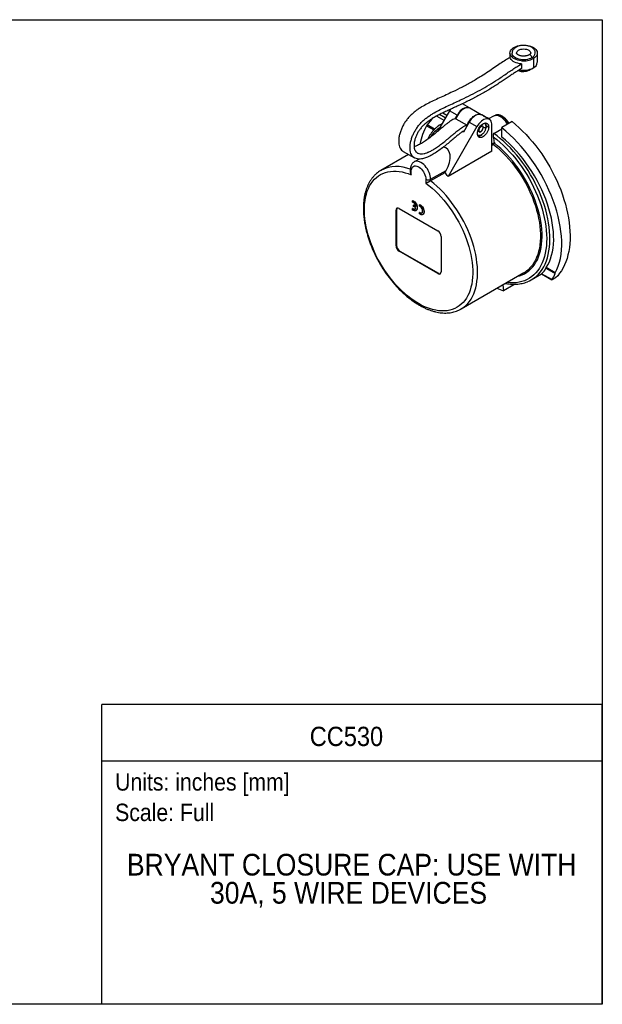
# Model space of a CAD drawing. Header units: inches. Extents: x 0 to 22, y 0 to 17.
# Tile 2 of 2: x 11.9 to 22, y 0 to 17. Entities that reach past the tile are written whole.
import ezdxf
from ezdxf.enums import TextEntityAlignment as Align

# ---------------------------------------------------------------- set-up
doc = ezdxf.new("R2010")
doc.units = ezdxf.units.IN
doc.header["$LTSCALE"] = 2
doc.header["$MEASUREMENT"] = 0
doc.linetypes.add('SLD-Solid', pattern=[0])
doc.layers.add('SLD-DEFPOINTS', color=7, linetype='Continuous')
doc.layers.add('TEXT', color=140, linetype='SLD-Solid', lineweight=25)
doc.styles.add('SLDTEXTSTYLE0', font='GOTHIC.TTF', dxfattribs={"width": 0.913})

# ---------------------------------------------------------------- blocks, each defined once
blk = doc.blocks.new('Block2')
at = {"color": 7, "linetype": 'SLD-Solid', "lineweight": 18}
for p, q in [((22, 17), (0, 17)), ((22, 0), (22, 17)), ((22, 0), (0, 0))]:
    blk.add_line(p, q, dxfattribs=at)
blk = doc.blocks.new('SW_NOTE_0')
at = {"layer": 'TEXT', "color": 0, "insert": (0, 0.383), "char_height": 0.3, "attachment_point": 1, "style": 'SLDTEXTSTYLE0'}
blk.add_mtext('Scale: Full', dxfattribs=at)
blk = doc.blocks.new('SW_NOTE_0_1')
at = {"layer": 'TEXT', "color": 0, "insert": (0, 0.383), "char_height": 0.3, "attachment_point": 1, "style": 'SLDTEXTSTYLE0'}
blk.add_mtext('Units: inches [mm]', dxfattribs=at)
blk = doc.blocks.new('Block1')
at = {"layer": 'TEXT'}
for p, q in [((22, 5.178), (13.358, 5.178)), ((13.358, 0), (13.358, 5.178)), ((22, 0), (22, 5.178)), ((13.358, 4.204), (22, 4.204)), ((22, 0), (13.358, 0))]:
    blk.add_line(p, q, dxfattribs=at)
for name, p in [('SW_NOTE_0_1', (13.59, 3.607)), ('SW_NOTE_0', (13.59, 3.081))]:
    blk.add_blockref(name, p, dxfattribs=at)
at = {"layer": 'TEXT', "color": 140, "style": 'SLDTEXTSTYLE0', "width": 0.913}
for tag, height, p in [('AUTOATTR0', 0.333, (16.95, 4.359)), ('AUTOATTR1_0', 0.375, (13.794, 2.111)), ('AUTOATTR1_1', 0.375, (15.228, 1.626))]:
    blk.add_attdef(tag, text='', height=height, dxfattribs=at).set_placement(p, align=Align.BOTTOM_LEFT)

msp = doc.modelspace()

# ---------------------------------------------------------------- linework, layer by layer
at = {"color": 7, "linetype": 'SLD-Solid'}
for p, q in [((0, 17), (22, 17)), ((22, 17), (22, 0)), ((22, 0), (0, 0))]:
    msp.add_line(p, q, dxfattribs=at)
for p, q in [((20.406, 16.424), (20.406, 16.346)), ((20.81, 16.328), (20.81, 16.167)), ((20.879, 16.264), (20.879, 16.424)), ((20.604, 16.236), (20.604, 16.155)), ((20.74, 16.139), (20.74, 16.127)), ((19.709, 15.476), (19.584, 15.548)), ((19.911, 15.359), (19.716, 15.472)), ((19.142, 15.337), (19.267, 15.265)), ((19.361, 15.427), (19.154, 15.068)), ((19.29, 15.305), (19.19, 15.363)), ((19.246, 15.39), (19.316, 15.35)), ((19.377, 15.453), (19.361, 15.427)), ((19.493, 15.351), (19.361, 15.427)), ((19.493, 15.351), (19.456, 15.287)), ((20.05, 15.279), (19.918, 15.355)), ((20.123, 15.337), (20.037, 15.287)), ((20.146, 15.345), (20.148, 15.347)), ((18.967, 15.17), (19.094, 15.097)), ((19.105, 15.108), (18.976, 15.183)), ((19.232, 15.205), (19.221, 15.199)), ((19.834, 15.154), (19.337, 14.294)), ((19.474, 15.291), (19.668, 15.179)), ((19.702, 15.23), (19.603, 15.06)), ((19.702, 15.23), (19.834, 15.154)), ((19.998, 15.172), (20.039, 15.147)), ((20.095, 14.731), (20.095, 15.18)), ((20.443, 15.24), (20.263, 15.136)), ((20.267, 14.974), (20.263, 15.136)), ((19.603, 15.06), (19.591, 15.067)), ((19.869, 15.085), (19.902, 15.066)), ((20.128, 15.038), (20.263, 15.116)), ((20.095, 14.855), (20.137, 14.879)), ((20.123, 14.845), (20.095, 14.829)), ((20.137, 14.879), (20.137, 14.869)), ((18.654, 14.673), (18.179, 14.399)), ((18.565, 14.725), (18.759, 14.613)), ((20.095, 14.731), (19.337, 14.294)), ((18.836, 14.593), (18.752, 14.545)), ((18.686, 14.413), (18.686, 14.375)), ((18.703, 14.321), (18.703, 14.389)), ((19.037, 14.244), (19.305, 14.399)), ((19.282, 14.359), (19.037, 14.218)), ((19.282, 14.359), (19.305, 14.399)), ((18.954, 14.244), (18.954, 14.177)), ((19.037, 14.218), (19.037, 14.244)), ((18.731, 13.877), (18.725, 13.874)), ((18.725, 13.85), (18.725, 13.874)), ((18.745, 13.801), (18.739, 13.798)), ((18.739, 13.774), (18.739, 13.798)), ((18.739, 13.798), (18.78, 13.775)), ((18.78, 13.751), (18.739, 13.774)), ((18.745, 13.801), (18.778, 13.782)), ((18.849, 13.809), (18.844, 13.806)), ((18.844, 13.781), (18.844, 13.806)), ((18.439, 13.709), (18.447, 13.714)), ((18.439, 13.098), (18.439, 13.709)), ((18.447, 13.714), (18.447, 13.103)), ((18.494, 13.741), (19.163, 13.355)), ((18.731, 13.742), (18.725, 13.738)), ((18.725, 13.714), (18.725, 13.738)), ((18.782, 13.705), (18.787, 13.708)), ((18.849, 13.673), (18.844, 13.67)), ((18.844, 13.646), (18.844, 13.67)), ((18.9, 13.637), (18.906, 13.64)), ((18.439, 13.098), (18.447, 13.103)), ((19.218, 13.259), (19.218, 12.648)), ((18.494, 13.002), (18.503, 13.006)), ((19.163, 12.616), (18.494, 13.002)), ((18.503, 13.006), (19.171, 12.621)), ((19.163, 12.616), (19.171, 12.621)), ((19.561, 12.006), (20.647, 12.633)), ((20.774, 12.508), (20.95, 12.61)), ((20.948, 12.611), (21.128, 12.507)), ((21.13, 12.512), (20.952, 12.614)), ((21.026, 12.71), (21.184, 12.619)), ((21.189, 12.629), (21.031, 12.72)), ((20.283, 12.422), (20.294, 12.32)), ((20.474, 12.424), (20.294, 12.32)), ((20.473, 12.432), (20.474, 12.424)), ((21.193, 12.542), (21.142, 12.512)), ((19.559, 12.005), (19.561, 12.006))]:
    msp.add_line(p, q)
at = {"flags": 128}
for points in [[(20.604, 16.29), (20.572, 16.294), (20.541, 16.301), (20.512, 16.311), (20.486, 16.322), (20.463, 16.336), (20.443, 16.351), (20.427, 16.368), (20.416, 16.386), (20.409, 16.405), (20.406, 16.424), (20.408, 16.443), (20.415, 16.462), (20.427, 16.48), (20.442, 16.497), (20.461, 16.512), (20.485, 16.526), (20.511, 16.538), (20.539, 16.547), (20.57, 16.554), (20.602, 16.559), (20.635, 16.561), (20.668, 16.56), (20.701, 16.557), (20.732, 16.551), (20.762, 16.542), (20.789, 16.531), (20.814, 16.518), (20.835, 16.504), (20.852, 16.487), (20.865, 16.47), (20.874, 16.451), (20.878, 16.432), (20.878, 16.413), (20.873, 16.394), (20.863, 16.376), (20.849, 16.359), (20.831, 16.342), (20.81, 16.328)], [(20.52, 16.424), (20.52, 16.424), (20.523, 16.438), (20.53, 16.451), (20.541, 16.464), (20.556, 16.474), (20.575, 16.483), (20.596, 16.49), (20.619, 16.494), (20.642, 16.495), (20.666, 16.494), (20.689, 16.49), (20.71, 16.483), (20.729, 16.474), (20.744, 16.464), (20.755, 16.451), (20.762, 16.438), (20.765, 16.424), (20.765, 16.424)], [(20.604, 16.236), (20.572, 16.24), (20.542, 16.247), (20.513, 16.256), (20.487, 16.268), (20.464, 16.281), (20.445, 16.296), (20.429, 16.313), (20.417, 16.33), (20.409, 16.348)], [(20.784, 16.342), (20.761, 16.331), (20.735, 16.322), (20.707, 16.315), (20.678, 16.31), (20.648, 16.309), (20.617, 16.309), (20.587, 16.313), (20.559, 16.319), (20.532, 16.328), (20.508, 16.338), (20.487, 16.351), (20.469, 16.366), (20.456, 16.381), (20.447, 16.398), (20.442, 16.416), (20.442, 16.425)], [(20.784, 16.342), (20.783, 16.354), (20.778, 16.367), (20.771, 16.378), (20.761, 16.387), (20.752, 16.393), (20.743, 16.394), (20.737, 16.393)], [(20.74, 16.127), (20.756, 16.138), (20.765, 16.147)], [(19.716, 15.472), (19.703, 15.477), (19.685, 15.481), (19.665, 15.481), (19.644, 15.477), (19.622, 15.468), (19.6, 15.456), (19.578, 15.44), (19.556, 15.421), (19.536, 15.398), (19.517, 15.374), (19.5, 15.347), (19.486, 15.32), (19.474, 15.291)], [(19.713, 15.473), (19.698, 15.481), (19.68, 15.485), (19.66, 15.485), (19.638, 15.481), (19.616, 15.473), (19.594, 15.46), (19.571, 15.444), (19.549, 15.425), (19.529, 15.402), (19.51, 15.377), (19.493, 15.351)], [(19.668, 15.179), (19.68, 15.207), (19.695, 15.235), (19.712, 15.261), (19.731, 15.286), (19.751, 15.308), (19.772, 15.327), (19.795, 15.343), (19.817, 15.356), (19.839, 15.364), (19.86, 15.369), (19.88, 15.369), (19.898, 15.365), (19.915, 15.357)], [(19.918, 15.355), (19.907, 15.36), (19.889, 15.365), (19.868, 15.365), (19.847, 15.361), (19.825, 15.352), (19.802, 15.34), (19.78, 15.324), (19.758, 15.304), (19.738, 15.282), (19.719, 15.257), (19.702, 15.23)], [(19.95, 15.337), (19.997, 15.32), (20.056, 15.296)], [(20.363, 15.194), (20.352, 15.213), (20.333, 15.241), (20.311, 15.267), (20.289, 15.289), (20.265, 15.309), (20.241, 15.325), (20.217, 15.337), (20.194, 15.344), (20.171, 15.348), (20.15, 15.346), (20.131, 15.341), (20.123, 15.337)], [(20.148, 15.347), (20.155, 15.35), (20.173, 15.355), (20.194, 15.356), (20.216, 15.353), (20.239, 15.345), (20.262, 15.334), (20.286, 15.318), (20.309, 15.299), (20.331, 15.277), (20.351, 15.252), (20.37, 15.225), (20.382, 15.205)], [(19.232, 15.205), (19.192, 15.18), (19.162, 15.159)], [(20.095, 15.18), (20.094, 15.205), (20.089, 15.227), (20.08, 15.247), (20.069, 15.263), (20.056, 15.275), (20.039, 15.284), (20.021, 15.288), (20.001, 15.288), (19.979, 15.284), (19.957, 15.276), (19.935, 15.263), (19.912, 15.247), (19.89, 15.228), (19.87, 15.205), (19.851, 15.181), (19.834, 15.154)], [(20.039, 15.147), (20.038, 15.126), (20.033, 15.103), (20.025, 15.08), (20.014, 15.057), (20.001, 15.035), (19.985, 15.016), (19.969, 14.998), (19.951, 14.984), (19.933, 14.974), (19.915, 14.968), (19.899, 14.965), (19.883, 14.968), (19.87, 14.974), (19.859, 14.984), (19.851, 14.998), (19.846, 15.015), (19.845, 15.035), (19.846, 15.057), (19.851, 15.079), (19.859, 15.103), (19.87, 15.125), (19.883, 15.147), (19.899, 15.167), (19.915, 15.184), (19.933, 15.198), (19.951, 15.208), (19.969, 15.215), (19.985, 15.217), (20.001, 15.215), (20.014, 15.209), (20.025, 15.198), (20.033, 15.184), (20.038, 15.167), (20.039, 15.147)], [(19.994, 15.151), (19.992, 15.144), (19.985, 15.139), (19.976, 15.135), (19.964, 15.134), (19.953, 15.135), (19.943, 15.139)], [(19.998, 15.172), (19.996, 15.15), (19.994, 15.14)], [(20.443, 15.24), (20.504, 15.189), (20.565, 15.135), (20.624, 15.078), (20.683, 15.018), (20.74, 14.955), (20.796, 14.89), (20.85, 14.823), (20.903, 14.753), (20.954, 14.682), (21.003, 14.608), (21.05, 14.533), (21.094, 14.457), (21.137, 14.379), (21.177, 14.3), (21.215, 14.221), (21.25, 14.14), (21.282, 14.06), (21.312, 13.979), (21.338, 13.898), (21.362, 13.817), (21.383, 13.737), (21.401, 13.657), (21.416, 13.579), (21.428, 13.501), (21.436, 13.424), (21.442, 13.349), (21.444, 13.275), (21.443, 13.203), (21.439, 13.133), (21.432, 13.066), (21.421, 13), (21.408, 12.938), (21.391, 12.877), (21.372, 12.82), (21.349, 12.765), (21.323, 12.714), (21.295, 12.666), (21.264, 12.621), (21.23, 12.58), (21.193, 12.542)], [(20.119, 14.975), (20.177, 14.93), (20.235, 14.882), (20.291, 14.831), (20.347, 14.777), (20.401, 14.72), (20.454, 14.66), (20.506, 14.598), (20.556, 14.534), (20.604, 14.467), (20.65, 14.399), (20.695, 14.329), (20.737, 14.257), (20.776, 14.184), (20.814, 14.111), (20.849, 14.036), (20.881, 13.961), (20.91, 13.885), (20.937, 13.809), (20.961, 13.733), (20.981, 13.658), (20.999, 13.583), (21.014, 13.509), (21.025, 13.436), (21.033, 13.364), (21.038, 13.294), (21.04, 13.225), (21.039, 13.158), (21.034, 13.093), (21.027, 13.03), (21.016, 12.97), (21.002, 12.912), (20.984, 12.857), (20.964, 12.805), (20.941, 12.756), (20.915, 12.711), (20.886, 12.669), (20.854, 12.63), (20.819, 12.595), (20.782, 12.564), (20.743, 12.536), (20.701, 12.513), (20.657, 12.493), (20.611, 12.478), (20.563, 12.466), (20.514, 12.459), (20.462, 12.456), (20.409, 12.457), (20.355, 12.462), (20.352, 12.462)], [(20.831, 12.546), (20.862, 12.572), (20.898, 12.607), (20.931, 12.646), (20.961, 12.688), (20.988, 12.733), (21.012, 12.782), (21.034, 12.834), (21.052, 12.889), (21.067, 12.947), (21.079, 13.007), (21.088, 13.07), (21.093, 13.136), (21.096, 13.203), (21.095, 13.272), (21.091, 13.343), (21.084, 13.416), (21.073, 13.49), (21.06, 13.564), (21.043, 13.64), (21.023, 13.716), (21, 13.793), (20.974, 13.87), (20.946, 13.947), (20.914, 14.024), (20.88, 14.1), (20.843, 14.175), (20.804, 14.25), (20.762, 14.323), (20.718, 14.395), (20.672, 14.465), (20.624, 14.534), (20.574, 14.6), (20.523, 14.664), (20.47, 14.726), (20.415, 14.786), (20.359, 14.842), (20.303, 14.896), (20.245, 14.946), (20.187, 14.994), (20.128, 15.038)], [(20.123, 14.845), (20.178, 14.8), (20.232, 14.753), (20.285, 14.702), (20.337, 14.649), (20.387, 14.593), (20.437, 14.534), (20.485, 14.473), (20.531, 14.41), (20.575, 14.345), (20.617, 14.279), (20.657, 14.211), (20.695, 14.142), (20.73, 14.071), (20.763, 14), (20.793, 13.929), (20.82, 13.857), (20.845, 13.785), (20.867, 13.713), (20.885, 13.641), (20.901, 13.57), (20.914, 13.5), (20.923, 13.431), (20.93, 13.364), (20.933, 13.297), (20.933, 13.233), (20.93, 13.171), (20.923, 13.11), (20.914, 13.052), (20.901, 12.997), (20.885, 12.944), (20.866, 12.894), (20.845, 12.847), (20.82, 12.804), (20.793, 12.764), (20.763, 12.727), (20.746, 12.71)], [(20.544, 12.573), (20.571, 12.58), (20.614, 12.596), (20.656, 12.615), (20.695, 12.639), (20.732, 12.666), (20.767, 12.697), (20.799, 12.732), (20.828, 12.77), (20.855, 12.811), (20.879, 12.856), (20.9, 12.904), (20.918, 12.955), (20.932, 13.009), (20.944, 13.066), (20.953, 13.125), (20.958, 13.186), (20.961, 13.249), (20.96, 13.315), (20.956, 13.382), (20.949, 13.45), (20.939, 13.52), (20.925, 13.59), (20.909, 13.662), (20.889, 13.734), (20.867, 13.806), (20.842, 13.878), (20.814, 13.951), (20.783, 14.023), (20.749, 14.094), (20.714, 14.164), (20.675, 14.234), (20.635, 14.302), (20.592, 14.369), (20.548, 14.434), (20.501, 14.497), (20.453, 14.558), (20.403, 14.617), (20.352, 14.673), (20.3, 14.726), (20.246, 14.777), (20.192, 14.825), (20.137, 14.869)], [(18.703, 14.389), (18.705, 14.412), (18.71, 14.432), (18.718, 14.449), (18.73, 14.462), (18.744, 14.472), (18.76, 14.477), (18.778, 14.478), (18.798, 14.474), (18.818, 14.467), (18.839, 14.455), (18.859, 14.439), (18.879, 14.42), (18.897, 14.398), (18.913, 14.374), (18.927, 14.348), (18.939, 14.322), (18.947, 14.295), (18.952, 14.269), (18.954, 14.244)], [(19.037, 14.244), (19.036, 14.273), (19.031, 14.302), (19.022, 14.333), (19.011, 14.364), (18.996, 14.394), (18.98, 14.423), (18.961, 14.451), (18.94, 14.476), (18.917, 14.499), (18.894, 14.518), (18.87, 14.533), (18.846, 14.545), (18.823, 14.553), (18.801, 14.556), (18.78, 14.555), (18.761, 14.55), (18.752, 14.545)], [(18.954, 14.177), (19.008, 14.135), (19.061, 14.091), (19.113, 14.043), (19.165, 13.992), (19.215, 13.939), (19.264, 13.883), (19.312, 13.824), (19.358, 13.764), (19.402, 13.701), (19.444, 13.636), (19.484, 13.57), (19.522, 13.503), (19.557, 13.435), (19.59, 13.365), (19.621, 13.295), (19.648, 13.225), (19.673, 13.155), (19.695, 13.084), (19.714, 13.014), (19.73, 12.945), (19.743, 12.876), (19.753, 12.808), (19.76, 12.742), (19.763, 12.677), (19.764, 12.613), (19.761, 12.552), (19.755, 12.493), (19.746, 12.436), (19.733, 12.382), (19.718, 12.33), (19.699, 12.281), (19.678, 12.236), (19.654, 12.193), (19.626, 12.154), (19.597, 12.119), (19.564, 12.087), (19.529, 12.058), (19.492, 12.034), (19.452, 12.013), (19.41, 11.997), (19.367, 11.984), (19.321, 11.976), (19.274, 11.972), (19.225, 11.971), (19.175, 11.975), (19.124, 11.983), (19.071, 11.995), (19.018, 12.011), (18.965, 12.031), (18.91, 12.055), (18.856, 12.083), (18.801, 12.115), (18.747, 12.15), (18.692, 12.188), (18.639, 12.23), (18.586, 12.276), (18.533, 12.324), (18.482, 12.375), (18.432, 12.429), (18.383, 12.486), (18.336, 12.545), (18.29, 12.606), (18.247, 12.669), (18.205, 12.734), (18.165, 12.8), (18.128, 12.867), (18.093, 12.936), (18.06, 13.006), (18.031, 13.076), (18.003, 13.146), (17.979, 13.216), (17.958, 13.287), (17.939, 13.357), (17.924, 13.426), (17.911, 13.495), (17.902, 13.562), (17.896, 13.628), (17.893, 13.693), (17.894, 13.756), (17.897, 13.817), (17.904, 13.876), (17.914, 13.932), (17.927, 13.986), (17.943, 14.037), (17.962, 14.085), (17.984, 14.13), (18.009, 14.172), (18.036, 14.21), (18.067, 14.245), (18.1, 14.276), (18.135, 14.304), (18.173, 14.327), (18.213, 14.347), (18.255, 14.363), (18.299, 14.375), (18.345, 14.382), (18.393, 14.386), (18.442, 14.385), (18.492, 14.381), (18.544, 14.372), (18.596, 14.359), (18.649, 14.342), (18.703, 14.321)], [(19.561, 12.006), (19.571, 12.012), (19.609, 12.037), (19.644, 12.067), (19.677, 12.1), (19.707, 12.137), (19.734, 12.177), (19.759, 12.221), (19.781, 12.267), (19.8, 12.317), (19.815, 12.37), (19.828, 12.425), (19.837, 12.483), (19.844, 12.544), (19.847, 12.606), (19.847, 12.671), (19.844, 12.737), (19.837, 12.805), (19.828, 12.874), (19.815, 12.944), (19.8, 13.014), (19.781, 13.086), (19.759, 13.158), (19.735, 13.23), (19.707, 13.302), (19.677, 13.373), (19.644, 13.445), (19.609, 13.515), (19.571, 13.584), (19.531, 13.652), (19.489, 13.719), (19.445, 13.783), (19.399, 13.846), (19.351, 13.907), (19.302, 13.966), (19.251, 14.022), (19.199, 14.075), (19.146, 14.126), (19.092, 14.174), (19.037, 14.218)], [(18.725, 13.874), (18.741, 13.865), (18.756, 13.852), (18.77, 13.836), (18.782, 13.818), (18.792, 13.798), (18.798, 13.778), (18.802, 13.759), (18.802, 13.741), (18.798, 13.726), (18.792, 13.713), (18.782, 13.705), (18.77, 13.701), (18.756, 13.701), (18.741, 13.705), (18.725, 13.714)], [(18.731, 13.877), (18.747, 13.868), (18.762, 13.855), (18.775, 13.839), (18.788, 13.821), (18.797, 13.802), (18.804, 13.782), (18.807, 13.762), (18.807, 13.744), (18.804, 13.729), (18.797, 13.717), (18.788, 13.708), (18.787, 13.708)], [(18.844, 13.806), (18.859, 13.797), (18.874, 13.784), (18.888, 13.768), (18.9, 13.75), (18.91, 13.73), (18.917, 13.71), (18.92, 13.691), (18.92, 13.673), (18.917, 13.657), (18.91, 13.645), (18.9, 13.637), (18.888, 13.632), (18.874, 13.633), (18.859, 13.637), (18.844, 13.646)], [(18.844, 13.67), (18.857, 13.663), (18.869, 13.659), (18.88, 13.66), (18.889, 13.665), (18.896, 13.674), (18.899, 13.686), (18.899, 13.701), (18.896, 13.718), (18.889, 13.734), (18.88, 13.75), (18.869, 13.763), (18.857, 13.774), (18.844, 13.781)], [(18.849, 13.809), (18.865, 13.8), (18.88, 13.787), (18.894, 13.771), (18.906, 13.753), (18.915, 13.733), (18.922, 13.713), (18.926, 13.694), (18.926, 13.676), (18.922, 13.661), (18.915, 13.648), (18.906, 13.64), (18.906, 13.64)], [(18.725, 13.738), (18.735, 13.733), (18.744, 13.729), (18.752, 13.727), (18.76, 13.728), (18.767, 13.731), (18.773, 13.735), (18.777, 13.742), (18.78, 13.751)]]:
    msp.add_lwpolyline(points, dxfattribs=at)
for centre, radius, start, end in [((20.645, 16.643), 0.356, 263.471, 297.5824), ((20.741, 16.436), 0.103, 294.8868, 353.5707), ((20.642, 16.493), 0.366, 258.3124, 297.2354), ((20.761, 16.275), 0.118, 294.1883, 354.4916), ((20.642, 16.315), 0.212, 244.3297, 297.4691), ((19.495, 14.675), 0.551, 123.2325, 147.5942), ((19.853, 15.143), 0.0908, 302.6055, 357.3945), ((19.914, 15.142), 0.0294, 353.9832, 54.6767), ((19.912, 15.175), 0.086, 357.7413, 29.2546), ((19.851, 15.092), 0.103, 272.4148, 316.3116), ((19.884, 15.09), 0.0294, 245.7181, 305.977), ((19.839, 14.874), 0.298, 0.9096, 19.7363), ((18.451, 13.871), 0.594, 66.766, 117.2487), ((18.714, 14.415), 0.0283, 184.042, 247.2624), ((18.996, 14.325), 0.0908, 242.6097, 297.3903), ((18.678, 13.758), 0.104, 9.405, 62.5674), ((18.473, 13.714), 0.0344, 50.7967, 189.214), ((18.489, 13.717), 0.0417, 134.4113, 184.8208), ((18.759, 13.771), 0.0399, 226.4569, 286.0583), ((18.877, 13.702), 0.0393, 225.9824, 286.5328), ((19.097, 13.253), 0.121, 2.6055, 57.3945), ((18.56, 13.104), 0.121, 182.6055, 237.3945), ((18.568, 13.108), 0.121, 182.6055, 237.3945), ((19.184, 12.643), 0.0344, 230.7967, 9.214), ((19.195, 12.655), 0.0416, 235.1825, 285.5864), ((20.411, 13.04), 0.471, 300.0674, 315.4351), ((20.514, 12.959), 0.52, 292.4934, 307.531)]:
    msp.add_arc(centre, radius, start, end)
for centre, major_axis, ratio, start_param, end_param in [((19.92, 13.809), (-0.341, 1.767), 0.702573, 0.440745, 0.555793), ((20.062, 13.89), (-0.835, 1.538), 0.594017, 0.34522, 0.622489), ((20.062, 13.89), (-0.912, 1.494), 0.560251, 3.457496, 5.291656), ((20.062, 13.89), (-0.81, 1.326), 0.560251, 3.394348, 5.266901), ((19.138, 14.495), (0.167, 0.289), 0.577335, 4.71243, 6.542852), ((18.153, 12.788), (0.977, 1.692), 0.577335, 6.038629, 6.111442), ((19.92, 13.809), (-1.04, 1.188), 0.398911, 3.125607, 3.314909), ((19.92, 13.809), (-1.171, 1.338), 0.398911, 3.220936, 3.380116), ((20.062, 13.89), (-0.835, 1.538), 0.594017, 2.496552, 2.590061)]:
    msp.add_ellipse(centre, major_axis=major_axis, ratio=ratio, start_param=start_param, end_param=end_param)
for points, knots in [([(20.509, 16.524), (20.505, 16.522), (20.494, 16.515), (20.478, 16.502), (20.463, 16.486), (20.452, 16.468), (20.445, 16.45), (20.441, 16.435), (20.442, 16.427), (20.442, 16.425)], [0, 0, 0, 0, 0.100709, 0.287404, 0.473302, 0.633446, 0.788203, 0.953969, 1, 1, 1, 1]), ([(20.843, 16.424), (20.843, 16.428), (20.843, 16.438), (20.839, 16.455), (20.831, 16.473), (20.82, 16.489), (20.805, 16.505), (20.787, 16.519), (20.765, 16.531), (20.741, 16.541), (20.716, 16.549), (20.688, 16.554), (20.66, 16.557), (20.632, 16.557), (20.603, 16.555), (20.576, 16.55), (20.55, 16.543), (20.527, 16.534), (20.514, 16.527), (20.509, 16.524)], [0, 0, 0, 0, 0.0334868, 0.0886962, 0.1439456, 0.2004674, 0.2591024, 0.3200344, 0.3827142, 0.4462361, 0.5097689, 0.5730683, 0.6361505, 0.6991344, 0.7621797, 0.8254122, 0.8890083, 0.9531402, 1, 1, 1, 1]), ([(20.409, 16.348), (20.382, 16.333), (20.325, 16.3), (20.235, 16.239), (20.135, 16.171), (20.026, 16.098), (19.898, 16.015), (19.75, 15.927), (19.584, 15.836), (19.434, 15.762), (19.303, 15.701), (19.192, 15.65), (19.084, 15.6), (18.98, 15.549), (18.894, 15.502), (18.823, 15.457), (18.768, 15.416), (18.716, 15.372), (18.667, 15.324), (18.623, 15.271), (18.584, 15.215), (18.551, 15.156), (18.524, 15.094), (18.503, 15.031), (18.489, 14.967), (18.484, 14.907), (18.488, 14.851), (18.5, 14.802), (18.522, 14.762), (18.544, 14.737), (18.561, 14.729), (18.565, 14.727)], [0, 0, 0, 0, 0.034936, 0.074168, 0.117768, 0.165126, 0.215555, 0.285091, 0.357195, 0.430297, 0.479845, 0.528482, 0.575606, 0.620637, 0.66312, 0.688283, 0.712361, 0.735421, 0.757588, 0.779034, 0.799945, 0.820501, 0.840852, 0.862457, 0.88403, 0.905581, 0.927102, 0.948639, 0.970317, 0.99232, 1, 1, 1, 1]), ([(20.737, 16.393), (20.735, 16.392), (20.729, 16.388), (20.716, 16.383), (20.698, 16.377), (20.677, 16.373), (20.655, 16.371), (20.633, 16.37), (20.611, 16.372), (20.59, 16.376), (20.571, 16.382), (20.554, 16.389), (20.541, 16.397), (20.531, 16.405), (20.525, 16.412), (20.521, 16.419), (20.52, 16.422), (20.521, 16.424), (20.521, 16.424)], [0, 0, 0, 0, 0.024068, 0.09109, 0.158934, 0.227621, 0.296948, 0.366635, 0.436382, 0.505791, 0.574557, 0.642419, 0.70923, 0.775135, 0.840921, 0.907949, 0.980254, 1, 1, 1, 1]), ([(20.764, 16.424), (20.764, 16.423), (20.764, 16.42), (20.761, 16.413), (20.755, 16.406), (20.747, 16.399), (20.74, 16.394), (20.737, 16.393)], [0, 0, 0, 0, 0.262982, 0.468323, 0.662738, 0.869515, 1, 1, 1, 1]), ([(19.615, 15.08), (19.613, 15.079), (19.601, 15.075), (19.572, 15.055), (19.528, 15.024), (19.473, 14.978), (19.408, 14.924), (19.336, 14.863), (19.26, 14.801), (19.181, 14.741), (19.101, 14.687), (19.023, 14.644), (18.95, 14.612), (18.885, 14.595), (18.83, 14.591), (18.785, 14.599), (18.746, 14.618), (18.716, 14.649), (18.695, 14.69), (18.683, 14.739), (18.679, 14.794), (18.684, 14.855), (18.698, 14.918), (18.718, 14.982), (18.746, 15.044), (18.779, 15.102), (18.818, 15.159), (18.862, 15.211), (18.91, 15.26), (18.962, 15.304), (19.018, 15.344), (19.088, 15.389), (19.175, 15.437), (19.279, 15.487), (19.387, 15.537), (19.498, 15.588), (19.627, 15.648), (19.772, 15.72), (19.93, 15.806), (20.083, 15.897), (20.212, 15.979), (20.316, 16.049), (20.396, 16.104), (20.471, 16.154), (20.54, 16.199), (20.583, 16.224), (20.604, 16.236)], [0, 0, 0, 0, 0.0018, 0.011956, 0.02652, 0.043274, 0.065248, 0.088601, 0.112589, 0.138307, 0.163482, 0.187709, 0.210751, 0.232524, 0.250137, 0.267008, 0.2833, 0.299192, 0.314848, 0.330404, 0.345947, 0.361512, 0.377093, 0.392697, 0.407396, 0.422242, 0.437344, 0.452834, 0.468844, 0.485499, 0.502889, 0.521063, 0.551746, 0.584269, 0.618304, 0.653432, 0.689218, 0.739622, 0.789418, 0.837616, 0.883258, 0.910208, 0.935525, 0.958981, 0.980399, 1, 1, 1, 1]), ([(20.604, 16.155), (20.594, 16.149), (20.583, 16.144), (20.558, 16.129), (20.525, 16.109), (20.478, 16.078), (20.428, 16.045), (20.386, 16.016), (20.33, 15.978), (20.283, 15.946), (20.222, 15.906), (20.171, 15.873), (20.107, 15.832), (20.053, 15.799), (19.986, 15.759), (19.93, 15.727), (19.861, 15.688), (19.805, 15.658), (19.734, 15.621), (19.678, 15.593), (19.607, 15.559), (19.551, 15.532), (19.482, 15.5), (19.427, 15.475), (19.361, 15.444), (19.308, 15.42), (19.245, 15.39), (19.196, 15.366), (19.137, 15.336), (19.092, 15.311), (19.045, 15.281), (19.015, 15.261), (18.987, 15.24), (18.969, 15.226), (18.942, 15.204), (18.918, 15.182), (18.884, 15.147), (18.858, 15.114), (18.828, 15.073), (18.808, 15.038), (18.787, 14.994), (18.773, 14.958), (18.761, 14.918), (18.756, 14.892), (18.752, 14.866), (18.751, 14.849), (18.75, 14.829), (18.75, 14.814), (18.752, 14.795), (18.754, 14.781), (18.759, 14.765), (18.763, 14.753), (18.769, 14.739), (18.776, 14.728), (18.786, 14.715), (18.799, 14.703), (18.822, 14.69), (18.846, 14.684), (18.881, 14.682), (18.913, 14.686), (18.953, 14.696), (18.981, 14.707), (19.011, 14.72), (19.032, 14.73), (19.064, 14.747), (19.097, 14.767), (19.149, 14.8), (19.196, 14.834), (19.256, 14.88), (19.304, 14.919), (19.358, 14.964), (19.394, 14.994), (19.429, 15.024), (19.452, 15.043), (19.48, 15.066), (19.502, 15.084), (19.528, 15.105), (19.549, 15.12), (19.575, 15.138), (19.594, 15.15), (19.616, 15.162), (19.63, 15.168), (19.644, 15.173), (19.655, 15.177), (19.664, 15.178), (19.668, 15.179)], [0.337977, 0.337977, 0.337977, 0.337977, 0.406006, 0.406006, 0.505484, 0.604962, 0.654701, 0.754179, 0.803918, 0.903396, 0.953135, 1.052613, 1.102352, 1.20183, 1.251569, 1.351046, 1.400785, 1.500263, 1.550002, 1.64948, 1.699219, 1.798697, 1.848436, 1.947914, 1.997653, 2.097131, 2.14687, 2.246348, 2.296087, 2.395565, 2.445304, 2.519912, 2.544781, 2.59452, 2.61939, 2.693998, 2.743737, 2.843215, 2.892954, 2.992432, 3.042171, 3.141649, 3.191388, 3.265996, 3.290866, 3.340605, 3.365474, 3.415213, 3.440083, 3.489822, 3.514691, 3.56443, 3.5893, 3.639039, 3.663908, 3.738516, 3.788255, 3.887733, 3.937472, 4.03695, 4.086689, 4.161298, 4.186167, 4.235906, 4.260776, 4.335384, 4.385123, 4.484601, 4.53434, 4.633818, 4.683557, 4.758165, 4.783035, 4.832774, 4.857643, 4.907382, 4.932251, 4.98199, 5.00686, 5.056599, 5.081468, 5.118773, 5.131207, 5.156077, 5.180946, 5.180946, 5.180946, 5.180946]), ([(20.389, 15.209), (20.384, 15.218), (20.374, 15.235), (20.356, 15.259), (20.337, 15.282), (20.317, 15.303), (20.295, 15.32), (20.273, 15.335), (20.25, 15.346), (20.227, 15.354), (20.205, 15.358), (20.184, 15.358), (20.165, 15.354), (20.154, 15.349), (20.149, 15.347)], [0, 0, 0, 0, 0.083501, 0.168076, 0.252755, 0.337617, 0.422739, 0.508177, 0.593931, 0.67983, 0.765333, 0.849648, 0.932015, 1, 1, 1, 1]), ([(19.474, 15.291), (19.462, 15.289), (19.439, 15.284), (19.402, 15.265), (19.364, 15.24), (19.325, 15.21), (19.283, 15.177), (19.22, 15.124), (19.134, 15.052), (19.038, 14.973), (18.952, 14.911), (18.879, 14.865), (18.813, 14.829), (18.771, 14.814), (18.752, 14.808)], [0, 0, 0, 0, 0.048924, 0.098482, 0.150297, 0.205058, 0.262758, 0.322999, 0.471534, 0.622236, 0.726871, 0.826445, 0.919402, 1, 1, 1, 1]), ([(19.159, 15.156), (19.154, 15.153), (19.137, 15.14), (19.11, 15.114), (19.077, 15.079), (19.046, 15.041), (19.018, 15), (18.997, 14.964), (18.987, 14.942), (18.983, 14.935)], [0, 0, 0, 0, 0.064209, 0.235194, 0.406488, 0.57823, 0.75051, 0.923366, 1, 1, 1, 1]), ([(19.848, 15.01), (19.85, 15.009), (19.856, 15.006), (19.868, 15.004), (19.884, 15.004), (19.9, 15.008), (19.916, 15.016), (19.932, 15.027), (19.947, 15.041), (19.961, 15.057), (19.973, 15.076), (19.982, 15.095), (19.989, 15.116), (19.993, 15.134), (19.993, 15.146), (19.994, 15.151)], [0, 0, 0, 0, 0.030483, 0.103598, 0.177155, 0.253752, 0.334693, 0.419267, 0.505308, 0.591155, 0.676711, 0.762345, 0.848484, 0.935645, 1, 1, 1, 1]), ([(19.869, 15.078), (19.869, 15.08), (19.869, 15.085), (19.871, 15.096), (19.875, 15.11), (19.882, 15.124), (19.89, 15.137), (19.9, 15.148), (19.91, 15.157), (19.919, 15.163), (19.926, 15.166), (19.931, 15.166), (19.931, 15.166), (19.931, 15.166), (19.931, 15.166)], [0, 0, 0, 0, 0.04663, 0.136153, 0.227787, 0.321288, 0.415661, 0.509687, 0.602098, 0.692129, 0.779922, 0.86794, 0.960322, 1, 1, 1, 1]), ([(19.994, 15.151), (19.994, 15.152), (19.994, 15.161), (19.991, 15.175), (19.986, 15.191), (19.977, 15.204), (19.97, 15.21), (19.966, 15.213)], [0, 0, 0, 0, 0.073097, 0.343897, 0.574499, 0.793682, 1, 1, 1, 1]), ([(19.872, 15.063), (19.872, 15.063), (19.872, 15.063), (19.872, 15.063), (19.87, 15.067), (19.869, 15.072), (19.869, 15.077), (19.869, 15.078)], [0, 0, 0, 0, 0.03107, 0.347056, 0.60488, 0.877459, 1, 1, 1, 1]), ([(20.128, 15.038), (20.127, 15.037), (20.125, 15.036), (20.123, 15.035), (20.122, 15.032), (20.12, 15.03), (20.118, 15.026), (20.116, 15.02), (20.115, 15.012), (20.114, 15.003), (20.115, 14.995), (20.116, 14.988), (20.117, 14.983), (20.118, 14.979), (20.119, 14.976), (20.119, 14.975)], [0, 0, 0, 0, 0.044518, 0.089921, 0.136503, 0.184534, 0.234259, 0.345357, 0.474179, 0.585291, 0.732248, 0.828747, 0.865815, 0.937344, 1, 1, 1, 1]), ([(20.123, 14.845), (20.124, 14.845), (20.125, 14.846), (20.127, 14.847), (20.129, 14.849), (20.131, 14.852), (20.133, 14.855), (20.135, 14.859), (20.136, 14.862), (20.137, 14.866), (20.137, 14.868), (20.137, 14.869)], [0, 0, 0, 0, 0.082892, 0.165715, 0.249944, 0.373424, 0.499815, 0.623375, 0.749832, 0.874183, 1, 1, 1, 1]), ([(18.753, 14.545), (18.751, 14.544), (18.743, 14.54), (18.73, 14.53), (18.716, 14.514), (18.704, 14.495), (18.695, 14.474), (18.689, 14.451), (18.686, 14.43), (18.686, 14.417), (18.686, 14.413)], [0, 0, 0, 0, 0.034545, 0.177405, 0.319178, 0.462362, 0.609388, 0.761992, 0.920657, 1, 1, 1, 1]), ([(18.18, 14.399), (18.171, 14.394), (18.149, 14.382), (18.117, 14.358), (18.083, 14.328), (18.051, 14.295), (18.022, 14.259), (17.995, 14.22), (17.97, 14.178), (17.949, 14.133), (17.93, 14.085), (17.913, 14.034), (17.9, 13.982), (17.889, 13.926), (17.882, 13.869), (17.877, 13.81), (17.875, 13.749), (17.877, 13.686), (17.881, 13.622), (17.888, 13.557), (17.897, 13.491), (17.91, 13.424), (17.926, 13.357), (17.944, 13.289), (17.965, 13.221), (17.988, 13.153), (18.014, 13.085), (18.043, 13.017), (18.073, 12.95), (18.106, 12.884), (18.142, 12.819), (18.179, 12.754), (18.218, 12.691), (18.259, 12.63), (18.302, 12.57), (18.347, 12.512), (18.393, 12.455), (18.44, 12.401), (18.489, 12.35), (18.539, 12.3), (18.59, 12.254), (18.641, 12.21), (18.694, 12.168), (18.747, 12.13), (18.8, 12.095), (18.854, 12.063), (18.907, 12.035), (18.961, 12.01), (19.015, 11.988), (19.068, 11.97), (19.121, 11.956), (19.173, 11.945), (19.224, 11.938), (19.275, 11.935), (19.324, 11.936), (19.371, 11.941), (19.418, 11.949), (19.462, 11.961), (19.505, 11.977), (19.537, 11.992), (19.554, 12.002), (19.559, 12.005)], [0, 0, 0, 0, 0.011222, 0.027885, 0.044559, 0.061275, 0.078058, 0.094925, 0.111886, 0.128942, 0.146086, 0.163307, 0.180591, 0.197922, 0.215288, 0.232676, 0.250075, 0.267477, 0.284877, 0.302271, 0.319657, 0.337034, 0.354401, 0.371759, 0.389108, 0.40645, 0.423784, 0.441113, 0.458438, 0.475759, 0.493078, 0.510397, 0.527716, 0.545036, 0.56236, 0.579687, 0.597019, 0.614358, 0.631705, 0.649061, 0.666427, 0.683804, 0.701193, 0.718593, 0.736005, 0.753428, 0.770859, 0.788295, 0.805728, 0.823151, 0.840552, 0.857919, 0.875236, 0.892487, 0.909657, 0.926733, 0.943709, 0.960585, 0.977374, 0.994093, 1, 1, 1, 1]), ([(18.686, 14.375), (18.686, 14.373), (18.686, 14.364), (18.69, 14.345), (18.699, 14.329), (18.703, 14.321)], [0, 0, 0, 0, 0.066822, 0.527034, 1, 1, 1, 1]), ([(19.037, 14.218), (19.036, 14.217), (19.034, 14.216), (19.031, 14.214), (19.027, 14.212), (19.023, 14.21), (19.019, 14.208), (19.013, 14.205), (19.003, 14.2), (18.992, 14.194), (18.981, 14.189), (18.971, 14.184), (18.962, 14.18), (18.957, 14.178), (18.954, 14.177)], [0, 0, 0, 0, 0.040061, 0.080448, 0.121311, 0.162794, 0.205032, 0.248152, 0.366903, 0.497561, 0.615476, 0.748561, 0.859869, 1, 1, 1, 1]), ([(20.952, 12.614), (20.95, 12.613), (20.948, 12.611), (20.948, 12.611), (20.948, 12.611)], [0, 0, 0, 0, 0.596498, 1, 1, 1, 1]), ([(20.326, 12.448), (20.339, 12.445), (20.369, 12.439), (20.417, 12.434), (20.469, 12.432), (20.52, 12.433), (20.569, 12.438), (20.617, 12.447), (20.663, 12.459), (20.694, 12.47), (20.709, 12.476), (20.71, 12.477)], [0, 0, 0, 0, 0.088621, 0.218908, 0.3489, 0.478531, 0.607747, 0.736517, 0.864842, 0.99276, 1, 1, 1, 1]), ([(21.128, 12.507), (21.128, 12.507), (21.127, 12.508), (21.129, 12.51), (21.13, 12.512)], [0, 0, 0, 0, 0.386007, 1, 1, 1, 1]), ([(21.142, 12.512), (21.141, 12.512), (21.139, 12.511), (21.137, 12.51), (21.135, 12.509), (21.133, 12.508), (21.131, 12.507), (21.13, 12.507), (21.129, 12.507), (21.129, 12.507), (21.129, 12.507)], [0, 0, 0, 0, 0.125856, 0.254023, 0.385072, 0.519537, 0.657913, 0.800653, 0.948172, 1, 1, 1, 1])]:
    msp.add_open_spline(points, degree=3, knots=knots)
for points in [[(18.976, 15.183), (18.972, 15.179), (18.969, 15.174), (18.967, 15.17)], [(21.031, 12.72), (21.029, 12.716), (21.027, 12.713), (21.026, 12.71)], [(21.184, 12.619), (21.185, 12.622), (21.187, 12.625), (21.189, 12.629)]]:
    msp.add_open_spline(points, degree=3)

# ---------------------------------------------------------------- block references
at = {"layer": 'SLD-DEFPOINTS'}
msp.add_blockref('Block2', (0, 0), dxfattribs=at)
ref = msp.add_blockref('Block1', (0, 0), dxfattribs=at)
ref.add_attrib('AUTOATTR0', 'CC530', dxfattribs={"layer": 'TEXT', "height": 0.3333, "style": 'SLDTEXTSTYLE0', "width": 0.913}).set_placement((16.95, 4.359), align=Align.BOTTOM_LEFT)
ref.add_attrib('AUTOATTR1_0', 'BRYANT CLOSURE CAP: USE WITH ', dxfattribs={"layer": 'TEXT', "height": 0.375, "style": 'SLDTEXTSTYLE0', "width": 0.913}).set_placement((13.794, 2.111), align=Align.BOTTOM_LEFT)
ref.add_attrib('AUTOATTR1_1', '30A, 5 WIRE DEVICES', dxfattribs={"layer": 'TEXT', "height": 0.375, "style": 'SLDTEXTSTYLE0', "width": 0.913}).set_placement((15.228, 1.626), align=Align.BOTTOM_LEFT)

doc.saveas('drawing.dxf')
